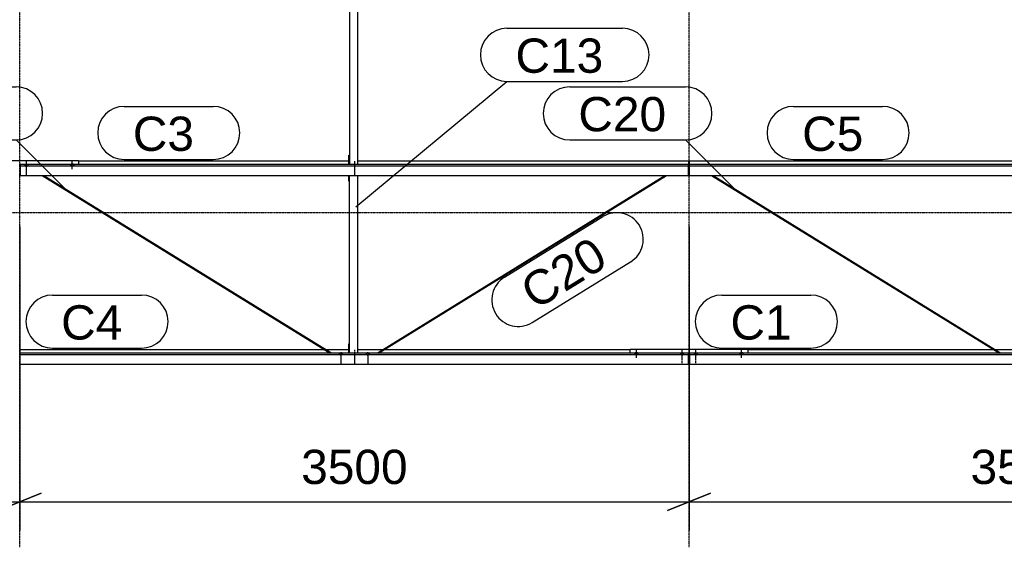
# Model space of a CAD drawing. Header units: millimetres. Extents: x -4888 to 73862, y -29046 to 15504.
# Tile 45 of 111: x 21000 to 26149, y -1750 to 1009. Entities that reach past the tile are written whole.
import ezdxf

# ---------------------------------------------------------------- set-up
doc = ezdxf.new("R2010")
doc.units = ezdxf.units.MM
doc.linetypes.add('DXK_LINE_DOT2', pattern=[3.9198, 1.9599, -1.9599])
doc.linetypes.add('DXK_LINE_DOT3', pattern=[5.9187, 2.979, -0.9799, 0.9799, -0.9799])
doc.styles.add('Arial', font='ARIAL.TTF', dxfattribs={"height": 0.2})

# ---------------------------------------------------------------- blocks, each defined once
blk = doc.blocks.new('Bolt-1953139-17898 - 1282')
at = {"color": 5, "linetype": 'Continuous'}
for p, q in [((24225, -759.8), (24225, -717.4)), ((24216.2, -736.3), (24216, -736.8)), ((24216, -736.8), (24216, -737.2)), ((24216, -737.2), (24216, -737.7)), ((24216, -737.7), (24216.2, -738.2)), ((24216.4, -735.8), (24216.2, -736.3)), ((24216.2, -738.2), (24216.4, -738.6)), ((24216.7, -735.4), (24216.4, -735.8)), ((24216.4, -738.6), (24216.7, -739.1)), ((24217.1, -735), (24216.7, -735.4)), ((24216.7, -739.1), (24217.1, -739.5)), ((24217.5, -734.6), (24217.1, -735)), ((24217.1, -739.5), (24217.5, -739.9)), ((24218, -734.2), (24217.5, -734.6)), ((24217.5, -739.9), (24218, -740.3)), ((24218.6, -733.8), (24218, -734.2)), ((24218, -740.3), (24218.6, -740.6)), ((24219.3, -733.5), (24218.6, -733.8)), ((24218.6, -740.6), (24219.3, -740.9)), ((24220, -733.3), (24219.3, -733.5)), ((24219.3, -740.9), (24220, -741.2)), ((24220.8, -733), (24220, -733.3)), ((24220, -741.2), (24220.8, -741.5)), ((24221.6, -732.8), (24220.8, -733)), ((24220.8, -741.5), (24221.6, -741.7)), ((24222.4, -732.7), (24221.6, -732.8)), ((24221.6, -741.7), (24222.4, -741.8)), ((24223.2, -732.5), (24222.4, -732.7)), ((24222.4, -741.8), (24223.2, -741.9)), ((24224.1, -732.5), (24223.2, -732.5)), ((24223.2, -741.9), (24224.1, -742)), ((24225, -732.4), (24224.1, -732.5)), ((24224.1, -742), (24225, -742)), ((24225.9, -732.5), (24225, -732.4)), ((24225, -742), (24225.9, -742)), ((24226.8, -732.5), (24225.9, -732.5)), ((24225.9, -742), (24226.8, -741.9)), ((24227.6, -732.7), (24226.8, -732.5)), ((24226.8, -741.9), (24227.6, -741.8)), ((24228.4, -732.8), (24227.6, -732.7)), ((24227.6, -741.8), (24228.4, -741.7)), ((24229.2, -733), (24228.4, -732.8)), ((24228.4, -741.7), (24229.2, -741.5)), ((24230, -733.3), (24229.2, -733)), ((24229.2, -741.5), (24230, -741.2)), ((24230.7, -733.5), (24230, -733.3)), ((24230, -741.2), (24230.7, -740.9)), ((24231.4, -733.8), (24230.7, -733.5)), ((24230.7, -740.9), (24231.4, -740.6)), ((24232, -734.2), (24231.4, -733.8)), ((24231.4, -740.6), (24232, -740.3)), ((24232.5, -734.6), (24232, -734.2)), ((24232, -740.3), (24232.5, -739.9)), ((24232.9, -735), (24232.5, -734.6)), ((24232.5, -739.9), (24232.9, -739.5)), ((24233.3, -735.4), (24232.9, -735)), ((24232.9, -739.5), (24233.3, -739.1)), ((24233.6, -735.8), (24233.3, -735.4)), ((24233.3, -739.1), (24233.6, -738.6)), ((24233.8, -736.3), (24233.6, -735.8)), ((24233.6, -738.6), (24233.8, -738.2)), ((24234, -736.8), (24233.8, -736.3)), ((24233.8, -738.2), (24234, -737.7)), ((24234, -737.2), (24234, -736.8)), ((24234, -737.7), (24234, -737.2))]:
    blk.add_line(p, q, dxfattribs=at)
blk = doc.blocks.new('GridLine-1953139-4947 - 1282')
at = {"color": 174, "linetype": 'DXK_LINE_DOT3'}
blk.add_line((21000, -1750), (21000, 12340), dxfattribs=at)
blk = doc.blocks.new('Bolt-1953139-17894 - 1282')
at = {"color": 5, "linetype": 'DXK_LINE_DOT2'}
blk.add_line((24535, -788.1), (24535, -745.8), dxfattribs=at)
blk = doc.blocks.new('Part-1953139-17094 - 1282')
at = {"color": 3, "linetype": 'Continuous'}
for p, q in [((24807, -716.2), (26093.5, -716.2)), ((26102.6, -716.2), (26222, -716.2)), ((26269, -716.2), (26397.4, -716.2)), ((26406.5, -716.2), (27997, -716.2)), ((27997, -716.2), (27997, -734.9)), ((24503, -734.9), (24503, -793.2)), ((27997, -734.9), (24503, -734.9)), ((24503, -742.4), (27997, -742.4)), ((27997, -793.2), (27997, -734.9)), ((24503, -793.2), (27997, -793.2))]:
    blk.add_line(p, q, dxfattribs=at)
blk = doc.blocks.new('GridLine-1953139-4948 - 1282')
at = {"color": 174, "linetype": 'DXK_LINE_DOT3'}
blk.add_line((24500, -1750), (24500, 12340), dxfattribs=at)
blk = doc.blocks.new('Part-1953139-18426 - 1282')
at = {"color": 3, "linetype": 'Continuous'}
for p, q in [((22722, 163.5), (22722, 193.1)), ((22722, 163.5), (22724, 163.5)), ((22724, 163.5), (22724, 193.1)), ((22724, -734.9), (22724, 163.5)), ((22769, -734.9), (22769, 193.1)), ((22722, -734.9), (22722, -685.6)), ((22722, -685.6), (22724, -685.6))]:
    blk.add_line(p, q, dxfattribs=at)
blk = doc.blocks.new('Bolt-1953139-17873 - 1282')
at = {"color": 5, "linetype": 'DXK_LINE_DOT2'}
blk.add_line((21035, 198.2), (21035, 240.5), dxfattribs=at)
blk = doc.blocks.new('Part-1953139-17871 - 1282')
at = {"color": 3, "linetype": 'Continuous'}
for p, q in [((20693, 251.4), (20693, 272.5)), ((20693, 272.5), (21307, 272.5)), ((21307, 272.5), (21307, 251.4)), ((20997, 250.6), (21003, 250.6)), ((20997, 242.1), (21003, 242.1)), ((20997, 195.5), (21003, 195.5))]:
    blk.add_line(p, q, dxfattribs=at)
blk = doc.blocks.new('Bolt-1953139-18999 - 1282')
at = {"color": 5, "linetype": 'DXK_LINE_DOT2'}
blk.add_line((22820, -747.9), (22820, -790.2), dxfattribs=at)
blk = doc.blocks.new('Part-1953139-19001 - 1282')
at = {"color": 3, "linetype": 'Continuous'}
for p, q in [((24616.9, 193.1), (26123.8, -734.9)), ((24626, 193.1), (26126.2, -730.8)), ((26125, -734.2), (26124.2, -734.9)), ((26126.1, -732.6), (26125, -734.2)), ((26126.5, -731.2), (26126.1, -732.6)), ((26126.2, -730.8), (26126.5, -731.2))]:
    blk.add_line(p, q, dxfattribs=at)
blk = doc.blocks.new('GridLine-1953139-4960 - 1282')
at = {"color": 174, "linetype": 'DXK_LINE_DOT3'}
blk.add_line((-1750, 0), (64750, 0), dxfattribs=at)
blk = doc.blocks.new('Part-1953139-17080 - 1282')
at = {"color": 3, "linetype": 'Continuous'}
for p, q in [((21003, -734.9), (21003, -716.2)), ((21003, -716.2), (22593.5, -716.2)), ((22602.6, -716.2), (22722, -716.2)), ((22769, -716.2), (22897.4, -716.2)), ((22906.5, -716.2), (24193, -716.2)), ((21003, -793.2), (21003, -734.9)), ((24497, -734.9), (21003, -734.9)), ((21003, -742.4), (24497, -742.4)), ((24497, -793.2), (24497, -734.9)), ((21003, -793.2), (24497, -793.2))]:
    blk.add_line(p, q, dxfattribs=at)
blk = doc.blocks.new('Part-1953139-17081 - 1282')
at = {"color": 3, "linetype": 'Continuous'}
for p, q in [((21307, 270), (22722, 270)), ((22769, 270), (24497, 270)), ((24497, 270), (24497, 251.4)), ((21003, 251.4), (21003, 193.1)), ((24497, 251.4), (21003, 251.4)), ((21003, 243.9), (24497, 243.9)), ((24497, 193.1), (24497, 251.4)), ((21003, 193.1), (24497, 193.1))]:
    blk.add_line(p, q, dxfattribs=at)
blk = doc.blocks.new('Bolt-1953139-17872 - 1282')
at = {"color": 5, "linetype": 'Continuous'}
for p, q in [((21035, 228), (21035, 270.3)), ((21026.2, 248.6), (21026, 248.2)), ((21026, 248.2), (21026, 247.7)), ((21026, 247.7), (21026, 247.2)), ((21026, 247.2), (21026.2, 246.8)), ((21026.4, 249.1), (21026.2, 248.6)), ((21026.2, 246.8), (21026.4, 246.3)), ((21026.7, 249.5), (21026.4, 249.1)), ((21026.4, 246.3), (21026.7, 245.9)), ((21027.1, 250), (21026.7, 249.5)), ((21026.7, 245.9), (21027.1, 245.4)), ((21027.5, 250.4), (21027.1, 250)), ((21027.1, 245.4), (21027.5, 245)), ((21028, 250.7), (21027.5, 250.4)), ((21027.5, 245), (21028, 244.7)), ((21028.6, 251.1), (21028, 250.7)), ((21028, 244.7), (21028.6, 244.3)), ((21029.3, 251.4), (21028.6, 251.1)), ((21028.6, 244.3), (21029.3, 244)), ((21030, 251.7), (21029.3, 251.4)), ((21029.3, 244), (21030, 243.7)), ((21030.8, 251.9), (21030, 251.7)), ((21030, 243.7), (21030.8, 243.5)), ((21031.6, 252.1), (21030.8, 251.9)), ((21030.8, 243.5), (21031.6, 243.3)), ((21032.4, 252.3), (21031.6, 252.1)), ((21031.6, 243.3), (21032.4, 243.1)), ((21033.2, 252.4), (21032.4, 252.3)), ((21032.4, 243.1), (21033.2, 243)), ((21034.1, 252.5), (21033.2, 252.4)), ((21033.2, 243), (21034.1, 242.9)), ((21035, 252.5), (21034.1, 252.5)), ((21034.1, 242.9), (21035, 242.9)), ((21035.9, 252.5), (21035, 252.5)), ((21035, 242.9), (21035.9, 242.9)), ((21036.8, 252.4), (21035.9, 252.5)), ((21035.9, 242.9), (21036.8, 243)), ((21037.6, 252.3), (21036.8, 252.4)), ((21036.8, 243), (21037.6, 243.1)), ((21038.4, 252.1), (21037.6, 252.3)), ((21037.6, 243.1), (21038.4, 243.3)), ((21039.2, 251.9), (21038.4, 252.1)), ((21038.4, 243.3), (21039.2, 243.5)), ((21040, 251.7), (21039.2, 251.9)), ((21039.2, 243.5), (21040, 243.7)), ((21040.7, 251.4), (21040, 251.7)), ((21040, 243.7), (21040.7, 244)), ((21041.4, 251.1), (21040.7, 251.4)), ((21040.7, 244), (21041.4, 244.3)), ((21042, 250.7), (21041.4, 251.1)), ((21041.4, 244.3), (21042, 244.7)), ((21042.5, 250.4), (21042, 250.7)), ((21042, 244.7), (21042.5, 245)), ((21042.9, 250), (21042.5, 250.4)), ((21042.5, 245), (21042.9, 245.4)), ((21043.3, 249.5), (21042.9, 250)), ((21042.9, 245.4), (21043.3, 245.9)), ((21043.6, 249.1), (21043.3, 249.5)), ((21043.3, 245.9), (21043.6, 246.3)), ((21043.8, 248.6), (21043.6, 249.1)), ((21043.6, 246.3), (21043.8, 246.8)), ((21044, 248.2), (21043.8, 248.6)), ((21043.8, 246.8), (21044, 247.2)), ((21044, 247.7), (21044, 248.2)), ((21044, 247.2), (21044, 247.7))]:
    blk.add_line(p, q, dxfattribs=at)
blk = doc.blocks.new('Part-1953139-17095 - 1282')
at = {"color": 3, "linetype": 'Continuous'}
for p, q in [((24503, 251.4), (24503, 270)), ((24503, 270), (26222, 270)), ((26269, 270), (27693, 270)), ((24503, 193.1), (24503, 251.4)), ((27997, 251.4), (24503, 251.4)), ((24503, 243.9), (27997, 243.9)), ((27997, 193.1), (27997, 251.4)), ((24503, 193.1), (27997, 193.1))]:
    blk.add_line(p, q, dxfattribs=at)
blk = doc.blocks.new('Bolt-1953139-18428 - 1282')
at = {"color": 5, "linetype": 'DXK_LINE_DOT2'}
blk.add_line((22750, 268.2), (22750, 225.9), dxfattribs=at)
blk = doc.blocks.new('Bolt-1953139-17876 - 1282')
at = {"color": 5, "linetype": 'Continuous'}
for p, q in [((21275, 226.5), (21275, 268.9)), ((21266.2, 250), (21266, 249.5)), ((21266, 249.5), (21266, 249.1)), ((21266, 249.1), (21266, 248.6)), ((21266, 248.6), (21266.2, 248.1)), ((21266.4, 250.4), (21266.2, 250)), ((21266.2, 248.1), (21266.4, 247.7)), ((21266.7, 250.9), (21266.4, 250.4)), ((21266.4, 247.7), (21266.7, 247.2)), ((21267.1, 251.3), (21266.7, 250.9)), ((21266.7, 247.2), (21267.1, 246.8)), ((21267.5, 251.7), (21267.1, 251.3)), ((21267.1, 246.8), (21267.5, 246.4)), ((21268, 252.1), (21267.5, 251.7)), ((21267.5, 246.4), (21268, 246)), ((21268.6, 252.4), (21268, 252.1)), ((21268, 246), (21268.6, 245.7)), ((21269.3, 252.8), (21268.6, 252.4)), ((21268.6, 245.7), (21269.3, 245.3)), ((21270, 253), (21269.3, 252.8)), ((21269.3, 245.3), (21270, 245.1)), ((21270.8, 253.3), (21270, 253)), ((21270, 245.1), (21270.8, 244.8)), ((21271.6, 253.5), (21270.8, 253.3)), ((21270.8, 244.8), (21271.6, 244.6)), ((21272.4, 253.6), (21271.6, 253.5)), ((21271.6, 244.6), (21272.4, 244.5)), ((21273.2, 253.7), (21272.4, 253.6)), ((21272.4, 244.5), (21273.2, 244.4)), ((21274.1, 253.8), (21273.2, 253.7)), ((21273.2, 244.4), (21274.1, 244.3)), ((21275, 253.8), (21274.1, 253.8)), ((21274.1, 244.3), (21275, 244.3)), ((21275.9, 253.8), (21275, 253.8)), ((21275, 244.3), (21275.9, 244.3)), ((21276.8, 253.7), (21275.9, 253.8)), ((21275.9, 244.3), (21276.8, 244.4)), ((21277.6, 253.6), (21276.8, 253.7)), ((21276.8, 244.4), (21277.6, 244.5)), ((21278.4, 253.5), (21277.6, 253.6)), ((21277.6, 244.5), (21278.4, 244.6)), ((21279.2, 253.3), (21278.4, 253.5)), ((21278.4, 244.6), (21279.2, 244.8)), ((21280, 253), (21279.2, 253.3)), ((21279.2, 244.8), (21280, 245.1)), ((21280.7, 252.8), (21280, 253)), ((21280, 245.1), (21280.7, 245.3)), ((21281.4, 252.4), (21280.7, 252.8)), ((21280.7, 245.3), (21281.4, 245.7)), ((21282, 252.1), (21281.4, 252.4)), ((21281.4, 245.7), (21282, 246)), ((21282.5, 251.7), (21282, 252.1)), ((21282, 246), (21282.5, 246.4)), ((21282.9, 251.3), (21282.5, 251.7)), ((21282.5, 246.4), (21282.9, 246.8)), ((21283.3, 250.9), (21282.9, 251.3)), ((21282.9, 246.8), (21283.3, 247.2)), ((21283.6, 250.4), (21283.3, 250.9)), ((21283.3, 247.2), (21283.6, 247.7)), ((21283.8, 250), (21283.6, 250.4)), ((21283.6, 247.7), (21283.8, 248.1)), ((21284, 249.5), (21283.8, 250)), ((21283.8, 248.1), (21284, 248.6)), ((21284, 249.1), (21284, 249.5)), ((21284, 248.6), (21284, 249.1))]:
    blk.add_line(p, q, dxfattribs=at)
blk = doc.blocks.new('Part-1953139-17892 - 1282')
at = {"color": 3, "linetype": 'Continuous'}
for p, q in [((24193, -734.9), (24193, -713.8)), ((24193, -713.8), (24807, -713.8)), ((24807, -713.8), (24807, -734.9)), ((24497, -735.7), (24503, -735.7)), ((24497, -744.2), (24503, -744.2)), ((24497, -790.7), (24503, -790.7))]:
    blk.add_line(p, q, dxfattribs=at)
blk = doc.blocks.new('Bolt-1953139-17893 - 1282')
at = {"color": 5, "linetype": 'Continuous'}
for p, q in [((24535, -758.3), (24535, -716)), ((24526.2, -737.7), (24526, -738.1)), ((24526, -738.1), (24526, -738.6)), ((24526, -738.6), (24526, -739.1)), ((24526, -739.1), (24526.2, -739.5)), ((24526.4, -737.2), (24526.2, -737.7)), ((24526.2, -739.5), (24526.4, -740)), ((24526.7, -736.8), (24526.4, -737.2)), ((24526.4, -740), (24526.7, -740.4)), ((24527.1, -736.3), (24526.7, -736.8)), ((24526.7, -740.4), (24527.1, -740.8)), ((24527.5, -735.9), (24527.1, -736.3)), ((24527.1, -740.8), (24527.5, -741.2)), ((24528, -735.5), (24527.5, -735.9)), ((24527.5, -741.2), (24528, -741.6)), ((24528.6, -735.2), (24528, -735.5)), ((24528, -741.6), (24528.6, -742)), ((24529.3, -734.9), (24528.6, -735.2)), ((24528.6, -742), (24529.3, -742.3)), ((24530, -734.6), (24529.3, -734.9)), ((24529.3, -742.3), (24530, -742.6)), ((24530.8, -734.4), (24530, -734.6)), ((24530, -742.6), (24530.8, -742.8)), ((24531.6, -734.2), (24530.8, -734.4)), ((24530.8, -742.8), (24531.6, -743)), ((24532.4, -734), (24531.6, -734.2)), ((24531.6, -743), (24532.4, -743.2)), ((24533.2, -733.9), (24532.4, -734)), ((24532.4, -743.2), (24533.2, -743.3)), ((24534.1, -733.8), (24533.2, -733.9)), ((24533.2, -743.3), (24534.1, -743.4)), ((24535, -733.8), (24534.1, -733.8)), ((24534.1, -743.4), (24535, -743.4)), ((24535.9, -733.8), (24535, -733.8)), ((24535, -743.4), (24535.9, -743.4)), ((24536.8, -733.9), (24535.9, -733.8)), ((24535.9, -743.4), (24536.8, -743.3)), ((24537.6, -734), (24536.8, -733.9)), ((24536.8, -743.3), (24537.6, -743.2)), ((24538.4, -734.2), (24537.6, -734)), ((24537.6, -743.2), (24538.4, -743)), ((24539.2, -734.4), (24538.4, -734.2)), ((24538.4, -743), (24539.2, -742.8)), ((24540, -734.6), (24539.2, -734.4)), ((24539.2, -742.8), (24540, -742.6)), ((24540.7, -734.9), (24540, -734.6)), ((24540, -742.6), (24540.7, -742.3)), ((24541.4, -735.2), (24540.7, -734.9)), ((24540.7, -742.3), (24541.4, -742)), ((24542, -735.5), (24541.4, -735.2)), ((24541.4, -742), (24542, -741.6)), ((24542.5, -735.9), (24542, -735.5)), ((24542, -741.6), (24542.5, -741.2)), ((24542.9, -736.3), (24542.5, -735.9)), ((24542.5, -741.2), (24542.9, -740.8)), ((24543.3, -736.8), (24542.9, -736.3)), ((24542.9, -740.8), (24543.3, -740.4)), ((24543.6, -737.2), (24543.3, -736.8)), ((24543.3, -740.4), (24543.6, -740)), ((24543.8, -737.7), (24543.6, -737.2)), ((24543.6, -740), (24543.8, -739.5)), ((24544, -738.1), (24543.8, -737.7)), ((24543.8, -739.5), (24544, -739.1)), ((24544, -738.6), (24544, -738.1)), ((24544, -739.1), (24544, -738.6))]:
    blk.add_line(p, q, dxfattribs=at)
blk = doc.blocks.new('Bolt-1953139-17895 - 1282')
at = {"color": 5, "linetype": 'Continuous'}
for p, q in [((24465, -758.3), (24465, -716)), ((24456.2, -737.7), (24456, -738.1)), ((24456, -738.1), (24456, -738.6)), ((24456, -738.6), (24456, -739.1)), ((24456, -739.1), (24456.2, -739.5)), ((24456.4, -737.2), (24456.2, -737.7)), ((24456.2, -739.5), (24456.4, -740)), ((24456.7, -736.8), (24456.4, -737.2)), ((24456.4, -740), (24456.7, -740.4)), ((24457.1, -736.3), (24456.7, -736.8)), ((24456.7, -740.4), (24457.1, -740.8)), ((24457.5, -735.9), (24457.1, -736.3)), ((24457.1, -740.8), (24457.5, -741.3)), ((24458, -735.6), (24457.5, -735.9)), ((24457.5, -741.3), (24458, -741.6)), ((24458.6, -735.2), (24458, -735.6)), ((24458, -741.6), (24458.6, -742)), ((24459.3, -734.9), (24458.6, -735.2)), ((24458.6, -742), (24459.3, -742.3)), ((24460, -734.6), (24459.3, -734.9)), ((24459.3, -742.3), (24460, -742.6)), ((24460.8, -734.4), (24460, -734.6)), ((24460, -742.6), (24460.8, -742.8)), ((24461.6, -734.2), (24460.8, -734.4)), ((24460.8, -742.8), (24461.6, -743)), ((24462.4, -734), (24461.6, -734.2)), ((24461.6, -743), (24462.4, -743.2)), ((24463.2, -733.9), (24462.4, -734)), ((24462.4, -743.2), (24463.2, -743.3)), ((24464.1, -733.8), (24463.2, -733.9)), ((24463.2, -743.3), (24464.1, -743.4)), ((24465, -733.8), (24464.1, -733.8)), ((24464.1, -743.4), (24465, -743.4)), ((24465.9, -733.8), (24465, -733.8)), ((24465, -743.4), (24465.9, -743.4)), ((24466.8, -733.9), (24465.9, -733.8)), ((24465.9, -743.4), (24466.8, -743.3)), ((24467.6, -734), (24466.8, -733.9)), ((24466.8, -743.3), (24467.6, -743.2)), ((24468.4, -734.2), (24467.6, -734)), ((24467.6, -743.2), (24468.4, -743)), ((24469.2, -734.4), (24468.4, -734.2)), ((24468.4, -743), (24469.2, -742.8)), ((24470, -734.6), (24469.2, -734.4)), ((24469.2, -742.8), (24470, -742.6)), ((24470.7, -734.9), (24470, -734.6)), ((24470, -742.6), (24470.7, -742.3)), ((24471.4, -735.2), (24470.7, -734.9)), ((24470.7, -742.3), (24471.4, -742)), ((24472, -735.6), (24471.4, -735.2)), ((24471.4, -742), (24472, -741.6)), ((24472.5, -735.9), (24472, -735.6)), ((24472, -741.6), (24472.5, -741.3)), ((24472.9, -736.3), (24472.5, -735.9)), ((24472.5, -741.3), (24472.9, -740.8)), ((24473.3, -736.8), (24472.9, -736.3)), ((24472.9, -740.8), (24473.3, -740.4)), ((24473.6, -737.2), (24473.3, -736.8)), ((24473.3, -740.4), (24473.6, -740)), ((24473.8, -737.7), (24473.6, -737.2)), ((24473.6, -740), (24473.8, -739.5)), ((24474, -738.1), (24473.8, -737.7)), ((24473.8, -739.5), (24474, -739.1)), ((24474, -738.6), (24474, -738.1)), ((24474, -739.1), (24474, -738.6))]:
    blk.add_line(p, q, dxfattribs=at)
blk = doc.blocks.new('Bolt-1953139-17896 - 1282')
at = {"color": 5, "linetype": 'DXK_LINE_DOT2'}
blk.add_line((24465, -788.1), (24465, -745.8), dxfattribs=at)
blk = doc.blocks.new('Bolt-1953139-17897 - 1282')
at = {"color": 5, "linetype": 'Continuous'}
for p, q in [((24775, -759.8), (24775, -717.4)), ((24766.2, -736.3), (24766, -736.8)), ((24766, -736.8), (24766, -737.2)), ((24766, -737.2), (24766, -737.7)), ((24766, -737.7), (24766.2, -738.2)), ((24766.4, -735.8), (24766.2, -736.3)), ((24766.2, -738.2), (24766.4, -738.6)), ((24766.7, -735.4), (24766.4, -735.8)), ((24766.4, -738.6), (24766.7, -739.1)), ((24767.1, -735), (24766.7, -735.4)), ((24766.7, -739.1), (24767.1, -739.5)), ((24767.5, -734.6), (24767.1, -735)), ((24767.1, -739.5), (24767.5, -739.9)), ((24768, -734.2), (24767.5, -734.6)), ((24767.5, -739.9), (24768, -740.3)), ((24768.6, -733.8), (24768, -734.2)), ((24768, -740.3), (24768.6, -740.6)), ((24769.3, -733.5), (24768.6, -733.8)), ((24768.6, -740.6), (24769.3, -740.9)), ((24770, -733.3), (24769.3, -733.5)), ((24769.3, -740.9), (24770, -741.2)), ((24770.8, -733), (24770, -733.3)), ((24770, -741.2), (24770.8, -741.5)), ((24771.6, -732.8), (24770.8, -733)), ((24770.8, -741.5), (24771.6, -741.7)), ((24772.4, -732.7), (24771.6, -732.8)), ((24771.6, -741.7), (24772.4, -741.8)), ((24773.2, -732.5), (24772.4, -732.7)), ((24772.4, -741.8), (24773.2, -741.9)), ((24774.1, -732.5), (24773.2, -732.5)), ((24773.2, -741.9), (24774.1, -742)), ((24775, -732.4), (24774.1, -732.5)), ((24774.1, -742), (24775, -742)), ((24775.9, -732.5), (24775, -732.4)), ((24775, -742), (24775.9, -742)), ((24776.8, -732.5), (24775.9, -732.5)), ((24775.9, -742), (24776.8, -741.9)), ((24777.6, -732.7), (24776.8, -732.5)), ((24776.8, -741.9), (24777.6, -741.8)), ((24778.4, -732.8), (24777.6, -732.7)), ((24777.6, -741.8), (24778.4, -741.7)), ((24779.2, -733), (24778.4, -732.8)), ((24778.4, -741.7), (24779.2, -741.5)), ((24780, -733.3), (24779.2, -733)), ((24779.2, -741.5), (24780, -741.2)), ((24780.7, -733.5), (24780, -733.3)), ((24780, -741.2), (24780.7, -740.9)), ((24781.4, -733.8), (24780.7, -733.5)), ((24780.7, -740.9), (24781.4, -740.6)), ((24782, -734.2), (24781.4, -733.8)), ((24781.4, -740.6), (24782, -740.3)), ((24782.5, -734.6), (24782, -734.2)), ((24782, -740.3), (24782.5, -739.9)), ((24782.9, -735), (24782.5, -734.6)), ((24782.5, -739.9), (24782.9, -739.5)), ((24783.3, -735.4), (24782.9, -735)), ((24782.9, -739.5), (24783.3, -739.1)), ((24783.6, -735.8), (24783.3, -735.4)), ((24783.3, -739.1), (24783.6, -738.6)), ((24783.8, -736.3), (24783.6, -735.8)), ((24783.6, -738.6), (24783.8, -738.2)), ((24784, -736.8), (24783.8, -736.3)), ((24783.8, -738.2), (24784, -737.7)), ((24784, -737.2), (24784, -736.8)), ((24784, -737.7), (24784, -737.2))]:
    blk.add_line(p, q, dxfattribs=at)
blk = doc.blocks.new('Bolt-1953139-19000 - 1282')
at = {"color": 5, "linetype": 'Continuous'}
for p, q in [((22811.2, -737.7), (22811, -738.1)), ((22811, -738.1), (22811, -738.6)), ((22811, -738.6), (22811, -739.1)), ((22811, -739.1), (22811.2, -739.5)), ((22811.4, -737.2), (22811.2, -737.7)), ((22811.2, -739.5), (22811.4, -740)), ((22811.7, -736.8), (22811.4, -737.2)), ((22811.4, -740), (22811.7, -740.4)), ((22812.1, -736.3), (22811.7, -736.8)), ((22811.7, -740.4), (22812.1, -740.8)), ((22812.5, -735.9), (22812.1, -736.3)), ((22812.1, -740.8), (22812.5, -741.2)), ((22813, -735.5), (22812.5, -735.9)), ((22812.5, -741.2), (22813, -741.6)), ((22813.6, -735.2), (22813, -735.5)), ((22813, -741.6), (22813.6, -742)), ((22814.3, -734.9), (22813.6, -735.2)), ((22813.6, -742), (22814.3, -742.3)), ((22815, -734.6), (22814.3, -734.9)), ((22814.3, -742.3), (22815, -742.6)), ((22815.8, -734.4), (22815, -734.6)), ((22815, -742.6), (22815.8, -742.8)), ((22816.6, -734.2), (22815.8, -734.4)), ((22815.8, -742.8), (22816.6, -743)), ((22817.4, -734), (22816.6, -734.2)), ((22816.6, -743), (22817.4, -743.2)), ((22818.2, -733.9), (22817.4, -734)), ((22817.4, -743.2), (22818.2, -743.3)), ((22819.1, -733.8), (22818.2, -733.9)), ((22818.2, -743.3), (22819.1, -743.4)), ((22820, -733.8), (22819.1, -733.8)), ((22819.1, -743.4), (22820, -743.4)), ((22820.9, -733.8), (22820, -733.8)), ((22820, -735.2), (22820, -743.3)), ((22820, -743.4), (22820.9, -743.4)), ((22821.8, -733.9), (22820.9, -733.8)), ((22820.9, -743.4), (22821.8, -743.3)), ((22822.6, -734), (22821.8, -733.9)), ((22821.8, -743.3), (22822.6, -743.2)), ((22823.4, -734.2), (22822.6, -734)), ((22822.6, -743.2), (22823.4, -743)), ((22824.2, -734.4), (22823.4, -734.2)), ((22823.4, -743), (22824.2, -742.8)), ((22825, -734.6), (22824.2, -734.4)), ((22824.2, -742.8), (22825, -742.6)), ((22825.7, -734.9), (22825, -734.6)), ((22825, -742.6), (22825.7, -742.3)), ((22826.4, -735.2), (22825.7, -734.9)), ((22825.7, -742.3), (22826.4, -742)), ((22827, -735.5), (22826.4, -735.2)), ((22826.4, -742), (22827, -741.6)), ((22827.5, -735.9), (22827, -735.5)), ((22827, -741.6), (22827.5, -741.2)), ((22827.9, -736.3), (22827.5, -735.9)), ((22827.5, -741.2), (22827.9, -740.8)), ((22828.3, -736.8), (22827.9, -736.3)), ((22827.9, -740.8), (22828.3, -740.4)), ((22828.6, -737.2), (22828.3, -736.8)), ((22828.3, -740.4), (22828.6, -740)), ((22828.8, -737.7), (22828.6, -737.2)), ((22828.6, -740), (22828.8, -739.5)), ((22829, -738.1), (22828.8, -737.7)), ((22828.8, -739.5), (22829, -739.1)), ((22829, -738.6), (22829, -738.1)), ((22829, -739.1), (22829, -738.6))]:
    blk.add_line(p, q, dxfattribs=at)
blk = doc.blocks.new('Bolt-1953139-18427 - 1282')
at = {"color": 5, "linetype": 'DXK_LINE_DOT2'}
blk.add_line((22750, 238.4), (22750, 196), dxfattribs=at)
blk = doc.blocks.new('Bolt-1953139-18429 - 1282')
at = {"color": 5, "linetype": 'DXK_LINE_DOT2'}
blk.add_line((22750, -747.1), (22750, -789.4), dxfattribs=at)
blk = doc.blocks.new('Bolt-1953139-18430 - 1282')
at = {"color": 5, "linetype": 'DXK_LINE_DOT2'}
blk.add_line((22750, -717.3), (22750, -759.6), dxfattribs=at)
blk = doc.blocks.new('Part-1953139-18431 - 1282')
at = {"color": 3, "linetype": 'Continuous'}
for p, q in [((22722, 1196.4), (22722, 1226)), ((22722, 1196.4), (22724, 1196.4)), ((22724, 1196.4), (22724, 1226)), ((22724, 1196.4), (22724, 251.4)), ((22769, 251.4), (22769, 1226)), ((22722, 251.4), (22722, 300.7)), ((22722, 300.7), (22724, 300.7))]:
    blk.add_line(p, q, dxfattribs=at)
blk = doc.blocks.new('Bolt-1953139-18997 - 1282')
at = {"color": 5, "linetype": 'DXK_LINE_DOT2'}
blk.add_line((22680, -747.9), (22680, -790.2), dxfattribs=at)
blk = doc.blocks.new('Part-1953139-18995 - 1282')
at = {"color": 3, "linetype": 'Continuous'}
for p, q in [((21116.9, 193.1), (22623.8, -734.9)), ((21126, 193.1), (22626.2, -730.8)), ((22625, -734.2), (22624.2, -734.9)), ((22626.1, -732.6), (22625, -734.2)), ((22626.5, -731.2), (22626.1, -732.6)), ((22626.2, -730.8), (22626.5, -731.2))]:
    blk.add_line(p, q, dxfattribs=at)
blk = doc.blocks.new('Part-1953139-18996 - 1282')
at = {"color": 3, "linetype": 'Continuous'}
for p, q in [((22873.8, -730.8), (24374, 193.1)), ((22876.2, -734.9), (24383.1, 193.1)), ((22873.5, -731.2), (22873.8, -730.8)), ((22873.9, -732.6), (22873.5, -731.2)), ((22875, -734.2), (22873.9, -732.6)), ((22875.8, -734.9), (22875, -734.2))]:
    blk.add_line(p, q, dxfattribs=at)
blk = doc.blocks.new('Bolt-1953139-18998 - 1282')
at = {"color": 5, "linetype": 'Continuous'}
for p, q in [((22671.2, -737.7), (22671, -738.1)), ((22671, -738.1), (22671, -738.6)), ((22671, -738.6), (22671, -739.1)), ((22671, -739.1), (22671.2, -739.5)), ((22671.4, -737.2), (22671.2, -737.7)), ((22671.2, -739.5), (22671.4, -740)), ((22671.7, -736.8), (22671.4, -737.2)), ((22671.4, -740), (22671.7, -740.4)), ((22672.1, -736.3), (22671.7, -736.8)), ((22671.7, -740.4), (22672.1, -740.8)), ((22672.5, -735.9), (22672.1, -736.3)), ((22672.1, -740.8), (22672.5, -741.2)), ((22673, -735.5), (22672.5, -735.9)), ((22672.5, -741.2), (22673, -741.6)), ((22673.6, -735.2), (22673, -735.5)), ((22673, -741.6), (22673.6, -742)), ((22674.3, -734.9), (22673.6, -735.2)), ((22673.6, -742), (22674.3, -742.3)), ((22675, -734.6), (22674.3, -734.9)), ((22674.3, -742.3), (22675, -742.6)), ((22675.8, -734.4), (22675, -734.6)), ((22675, -742.6), (22675.8, -742.8)), ((22676.6, -734.2), (22675.8, -734.4)), ((22675.8, -742.8), (22676.6, -743)), ((22677.4, -734), (22676.6, -734.2)), ((22676.6, -743), (22677.4, -743.2)), ((22678.2, -733.9), (22677.4, -734)), ((22677.4, -743.2), (22678.2, -743.3)), ((22679.1, -733.8), (22678.2, -733.9)), ((22678.2, -743.3), (22679.1, -743.4)), ((22680, -733.8), (22679.1, -733.8)), ((22679.1, -743.4), (22680, -743.4)), ((22680.9, -733.8), (22680, -733.8)), ((22680, -735.2), (22680, -743.3)), ((22680, -743.4), (22680.9, -743.4)), ((22681.8, -733.9), (22680.9, -733.8)), ((22680.9, -743.4), (22681.8, -743.3)), ((22682.6, -734), (22681.8, -733.9)), ((22681.8, -743.3), (22682.6, -743.2)), ((22683.4, -734.2), (22682.6, -734)), ((22682.6, -743.2), (22683.4, -743)), ((22684.2, -734.4), (22683.4, -734.2)), ((22683.4, -743), (22684.2, -742.8)), ((22685, -734.6), (22684.2, -734.4)), ((22684.2, -742.8), (22685, -742.6)), ((22685.7, -734.9), (22685, -734.6)), ((22685, -742.6), (22685.7, -742.3)), ((22686.4, -735.2), (22685.7, -734.9)), ((22685.7, -742.3), (22686.4, -742)), ((22687, -735.5), (22686.4, -735.2)), ((22686.4, -742), (22687, -741.6)), ((22687.5, -735.9), (22687, -735.5)), ((22687, -741.6), (22687.5, -741.2)), ((22687.9, -736.3), (22687.5, -735.9)), ((22687.5, -741.2), (22687.9, -740.8)), ((22688.3, -736.8), (22687.9, -736.3)), ((22687.9, -740.8), (22688.3, -740.4)), ((22688.6, -737.2), (22688.3, -736.8)), ((22688.3, -740.4), (22688.6, -740)), ((22688.8, -737.7), (22688.6, -737.2)), ((22688.6, -740), (22688.8, -739.5)), ((22689, -738.1), (22688.8, -737.7)), ((22688.8, -739.5), (22689, -739.1)), ((22689, -738.6), (22689, -738.1)), ((22689, -739.1), (22689, -738.6))]:
    blk.add_line(p, q, dxfattribs=at)
blk = doc.blocks.new('StraightDimension-1953139-4973 - 1282')
at = {"color": 5, "linetype": 'Continuous'}
for p, q in [((24500, -75), (24500, -1662.7)), ((28000, -75), (28000, -1662.7)), ((24612.5, -1467.7), (24387.5, -1557.7)), ((27887.5, -1557.7), (28112.5, -1467.7)), ((24500, -1512.7), (28000, -1512.7))]:
    blk.add_line(p, q, dxfattribs=at)
at = {"color": 0}
blk.add_wipeout([(26565.5, -1456.5), (26565.5, -1194), (25934.5, -1194), (25934.5, -1456.5)], dxfattribs=at)
at = {"color": 1, "style": 'Arial'}
blk.add_text('3500', height=179.08, dxfattribs=at).set_placement((25972, -1419))
blk = doc.blocks.new('StraightDimension-1953139-4974 - 1282')
at = {"color": 5, "linetype": 'Continuous'}
for p, q in [((21000, -75), (21000, -1662.7)), ((24500, -75), (24500, -1662.7)), ((21112.5, -1467.7), (20887.5, -1557.7)), ((24387.5, -1557.7), (24612.5, -1467.7)), ((21000, -1512.7), (24500, -1512.7))]:
    blk.add_line(p, q, dxfattribs=at)
at = {"color": 0}
blk.add_wipeout([(23065.5, -1456.5), (23065.5, -1194), (22434.5, -1194), (22434.5, -1456.5)], dxfattribs=at)
at = {"color": 1, "style": 'Arial'}
blk.add_text('3500', height=179.08, dxfattribs=at).set_placement((22472, -1419))
blk = doc.blocks.new('StraightDimension-1953139-4975 - 1282')
at = {"color": 5, "linetype": 'Continuous'}
for p, q in [((17500, -75), (17500, -1662.7)), ((21000, -75), (21000, -1662.7)), ((17612.5, -1467.7), (17387.5, -1557.7)), ((20887.5, -1557.7), (21112.5, -1467.7)), ((17500, -1512.7), (21000, -1512.7))]:
    blk.add_line(p, q, dxfattribs=at)
at = {"color": 0}
blk.add_wipeout([(19565.5, -1456.5), (19565.5, -1194), (18934.5, -1194), (18934.5, -1456.5)], dxfattribs=at)
at = {"color": 1, "style": 'Arial'}
blk.add_text('3500', height=179.08, dxfattribs=at).set_placement((18972, -1419))
blk = doc.blocks.new('Mark-1953139-19820 - 1282')
at = {"color": 0}
blk.add_wipeout([(24085.1, -272.3), (23986.8, -112.6), (23596.4, -353), (23694.7, -512.7)], dxfattribs=at)
blk.add_wipeout([(24085.1, -272.3), (23986.8, -112.6), (23596.4, -353), (23694.7, -512.7)], dxfattribs=at)
at = {"color": 136, "linetype": 'Continuous'}
for p, q in [((23534.5, -338.3), (24049.4, -21.2)), ((23680, -574.6), (24194.9, -257.5))]:
    blk.add_line(p, q, dxfattribs=at)
for centre, start, end in [((24122.2, -139.3), 301.626, 121.626), ((23607.2, -456.5), 121.626, 301.626)]:
    blk.add_arc(centre, 138.7, start, end, dxfattribs=at)
at = {"color": 2, "style": 'Arial'}
blk.add_text('C20', height=179.08, rotation=31.6273, dxfattribs=at).set_placement((23694.7, -512.7))
blk = doc.blocks.new('Mark-1953139-19249 - 1282')
at = {"color": 136, "linetype": 'Continuous'}
for p, q in [((21546.7, 555.1), (22012.5, 555.1)), ((21546.7, 277.6), (22012.5, 277.6))]:
    blk.add_line(p, q, dxfattribs=at)
for centre, radius, start, end in [((21546.7, 416.3), 138.7, 90, 270), ((22012.5, 416.3), 138.8, 270, 90)]:
    blk.add_arc(centre, radius, start, end, dxfattribs=at)
at = {"color": 0}
blk.add_wipeout([(21911.3, 322.6), (21911.3, 510.1), (21591.7, 510.1), (21591.7, 322.6)], dxfattribs=at)
blk.add_wipeout([(21911.3, 322.6), (21911.3, 510.1), (21591.7, 510.1), (21591.7, 322.6)], dxfattribs=at)
at = {"color": 2, "style": 'Arial'}
blk.add_text('C3', height=179.08, dxfattribs=at).set_placement((21591.7, 322.6))
blk = doc.blocks.new('Mark-1953139-19819 - 1282')
at = {"color": 136, "linetype": 'Continuous'}
for p, q in [((20376.4, 657.7), (20981.1, 657.7)), ((20376.4, 380.2), (20981.1, 380.2)), ((21246.3, 115), (20981.1, 380.2))]:
    blk.add_line(p, q, dxfattribs=at)
for centre, radius, start, end in [((20376.4, 518.9), 138.7, 90, 270), ((20981.1, 518.9), 138.8, 270, 90)]:
    blk.add_arc(centre, radius, start, end, dxfattribs=at)
at = {"color": 0}
blk.add_wipeout([(20879.9, 425.2), (20879.9, 612.7), (20421.4, 612.7), (20421.4, 425.2)], dxfattribs=at)
blk.add_wipeout([(20879.9, 425.2), (20879.9, 612.7), (20421.4, 612.7), (20421.4, 425.2)], dxfattribs=at)
at = {"color": 2, "style": 'Arial'}
blk.add_text('C20', height=179.08, dxfattribs=at).set_placement((20421.4, 425.2))
blk = doc.blocks.new('Mark-1953139-19634 - 1282')
at = {"color": 136, "linetype": 'Continuous'}
for p, q in [((23547.6, 963.5), (24152.3, 963.5)), ((22757.7, 30), (23547.6, 686)), ((23547.6, 686), (24152.3, 686))]:
    blk.add_line(p, q, dxfattribs=at)
for centre, start, end in [((23547.6, 824.8), 90, 270), ((24152.3, 824.8), 270, 90)]:
    blk.add_arc(centre, 138.7, start, end, dxfattribs=at)
at = {"color": 0}
blk.add_wipeout([(24051.1, 731), (24051.1, 918.5), (23592.6, 918.5), (23592.6, 731)], dxfattribs=at)
blk.add_wipeout([(24051.1, 731), (24051.1, 918.5), (23592.6, 918.5), (23592.6, 731)], dxfattribs=at)
at = {"color": 2, "style": 'Arial'}
blk.add_text('C13', height=179.08, dxfattribs=at).set_placement((23592.6, 731))
blk = doc.blocks.new('Mark-1953139-19248 - 1282')
at = {"color": 136, "linetype": 'Continuous'}
for p, q in [((21171.7, -431.2), (21637.5, -431.2)), ((21171.7, -708.7), (21637.5, -708.7))]:
    blk.add_line(p, q, dxfattribs=at)
for centre, radius, start, end in [((21171.7, -570), 138.8, 90, 270), ((21637.5, -570), 138.7, 270, 90)]:
    blk.add_arc(centre, radius, start, end, dxfattribs=at)
at = {"color": 0}
blk.add_wipeout([(21536.3, -663.7), (21536.3, -476.2), (21216.7, -476.2), (21216.7, -663.7)], dxfattribs=at)
blk.add_wipeout([(21536.3, -663.7), (21536.3, -476.2), (21216.7, -476.2), (21216.7, -663.7)], dxfattribs=at)
at = {"color": 2, "style": 'Arial'}
blk.add_text('C4', height=179.08, dxfattribs=at).set_placement((21216.7, -663.7))
blk = doc.blocks.new('Mark-1953139-19262 - 1282')
at = {"color": 136, "linetype": 'Continuous'}
for p, q in [((24671.7, -431.2), (25137.5, -431.2)), ((24671.7, -708.7), (25137.5, -708.7))]:
    blk.add_line(p, q, dxfattribs=at)
for centre, radius, start, end in [((24671.7, -570), 138.8, 90, 270), ((25137.5, -570), 138.7, 270, 90)]:
    blk.add_arc(centre, radius, start, end, dxfattribs=at)
at = {"color": 0}
blk.add_wipeout([(25036.3, -663.7), (25036.3, -476.2), (24716.7, -476.2), (24716.7, -663.7)], dxfattribs=at)
blk.add_wipeout([(25036.3, -663.7), (25036.3, -476.2), (24716.7, -476.2), (24716.7, -663.7)], dxfattribs=at)
at = {"color": 2, "style": 'Arial'}
blk.add_text('C1', height=179.08, dxfattribs=at).set_placement((24716.7, -663.7))
blk = doc.blocks.new('Mark-1953139-19263 - 1282')
at = {"color": 136, "linetype": 'Continuous'}
for p, q in [((25046.7, 555.1), (25512.5, 555.1)), ((25046.7, 277.6), (25512.5, 277.6))]:
    blk.add_line(p, q, dxfattribs=at)
for centre, radius, start, end in [((25046.7, 416.3), 138.8, 90, 270), ((25512.5, 416.3), 138.7, 270, 90)]:
    blk.add_arc(centre, radius, start, end, dxfattribs=at)
at = {"color": 0}
blk.add_wipeout([(25411.3, 322.6), (25411.3, 510.1), (25091.7, 510.1), (25091.7, 322.6)], dxfattribs=at)
blk.add_wipeout([(25411.3, 322.6), (25411.3, 510.1), (25091.7, 510.1), (25091.7, 322.6)], dxfattribs=at)
at = {"color": 2, "style": 'Arial'}
blk.add_text('C5', height=179.08, dxfattribs=at).set_placement((25091.7, 322.6))
blk = doc.blocks.new('Mark-1953139-19821 - 1282')
at = {"color": 136, "linetype": 'Continuous'}
for p, q in [((23876.4, 657.7), (24481.1, 657.7)), ((23876.4, 380.2), (24481.1, 380.2)), ((24746.3, 115), (24481.1, 380.2))]:
    blk.add_line(p, q, dxfattribs=at)
for centre, start, end in [((23876.4, 518.9), 90, 270), ((24481.1, 518.9), 270, 90)]:
    blk.add_arc(centre, 138.7, start, end, dxfattribs=at)
at = {"color": 0}
blk.add_wipeout([(24379.9, 425.2), (24379.9, 612.7), (23921.4, 612.7), (23921.4, 425.2)], dxfattribs=at)
blk.add_wipeout([(24379.9, 425.2), (24379.9, 612.7), (23921.4, 612.7), (23921.4, 425.2)], dxfattribs=at)
at = {"color": 2, "style": 'Arial'}
blk.add_text('C20', height=179.08, dxfattribs=at).set_placement((23921.4, 425.2))

msp = doc.modelspace()

# ---------------------------------------------------------------- block references
for name in ['GridLine-1953139-4947 - 1282', 'GridLine-1953139-4948 - 1282', 'Part-1953139-18431 - 1282', 'Part-1953139-17871 - 1282', 'Part-1953139-17081 - 1282', 'Bolt-1953139-17872 - 1282', 'Bolt-1953139-17876 - 1282', 'Bolt-1953139-18428 - 1282', 'Part-1953139-17095 - 1282', 'Bolt-1953139-17873 - 1282', 'Bolt-1953139-18427 - 1282', 'Part-1953139-18995 - 1282', 'Part-1953139-18426 - 1282', 'Part-1953139-18996 - 1282', 'Part-1953139-19001 - 1282', 'GridLine-1953139-4960 - 1282', 'Part-1953139-17080 - 1282', 'Bolt-1953139-18430 - 1282', 'Part-1953139-17892 - 1282', 'Bolt-1953139-17898 - 1282', 'Bolt-1953139-17895 - 1282', 'Part-1953139-17094 - 1282', 'Bolt-1953139-17893 - 1282', 'Bolt-1953139-17897 - 1282', 'Bolt-1953139-18998 - 1282', 'Bolt-1953139-18997 - 1282', 'Bolt-1953139-18429 - 1282', 'Bolt-1953139-19000 - 1282', 'Bolt-1953139-18999 - 1282', 'Bolt-1953139-17896 - 1282', 'Bolt-1953139-17894 - 1282']:
    msp.add_blockref(name, (0, 0))

# ---------------------------------------------------------------- next in the draw order: block references
for name in ['Mark-1953139-19819 - 1282', 'Mark-1953139-19249 - 1282', 'Mark-1953139-19263 - 1282', 'StraightDimension-1953139-4973 - 1282']:
    msp.add_blockref(name, (0, 0))

# ---------------------------------------------------------------- next in the draw order: block references
msp.add_blockref('StraightDimension-1953139-4974 - 1282', (0, 0))

# ---------------------------------------------------------------- next in the draw order: block references
for name in ['Mark-1953139-19820 - 1282', 'StraightDimension-1953139-4975 - 1282', 'Mark-1953139-19262 - 1282']:
    msp.add_blockref(name, (0, 0))

# ---------------------------------------------------------------- next in the draw order: block references
for name in ['Mark-1953139-19634 - 1282', 'Mark-1953139-19248 - 1282']:
    msp.add_blockref(name, (0, 0))

# ---------------------------------------------------------------- next in the draw order: block references
msp.add_blockref('Mark-1953139-19821 - 1282', (0, 0))

doc.saveas('drawing.dxf')
